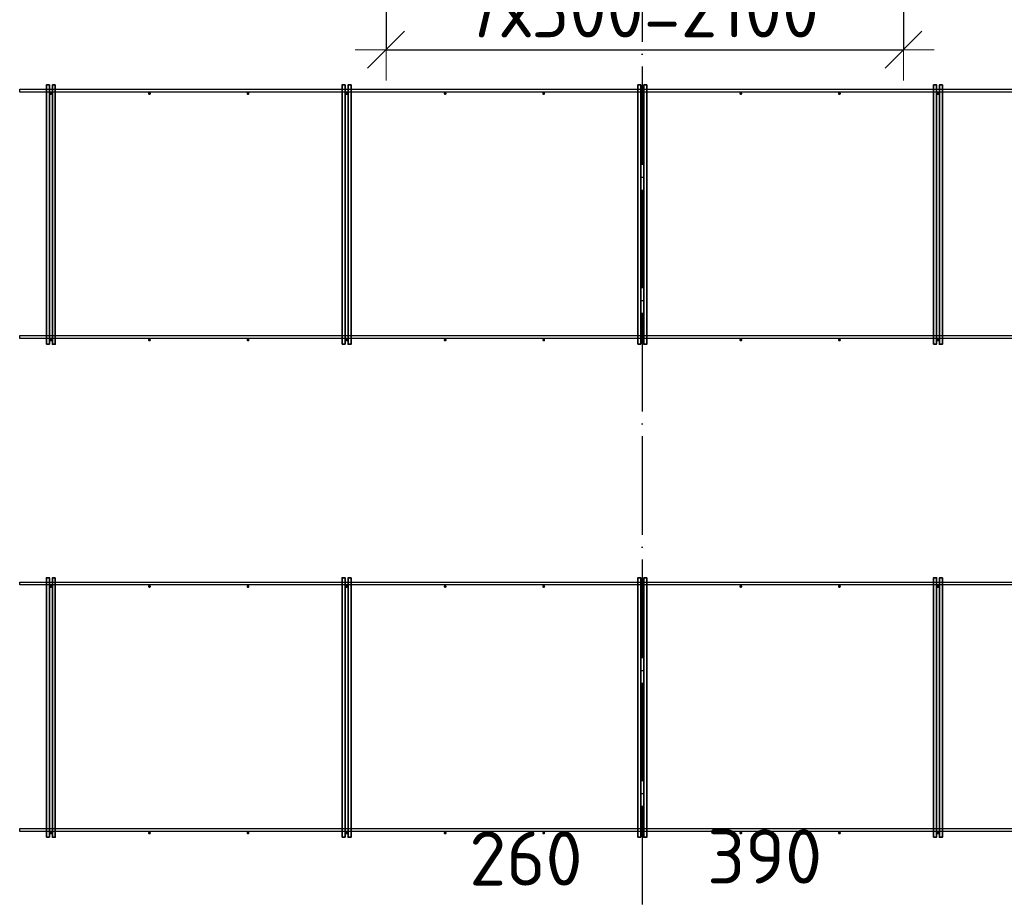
# Model space of a CAD drawing. Header units: millimetres. Extents: x 13527 to 139154, y -122592 to 61893.
# Tile 97 of 130: x 87213 to 91209, y 32963 to 36528. Entities that reach past the tile are written whole.
import ezdxf

# ---------------------------------------------------------------- set-up
doc = ezdxf.new("R2010")
doc.units = ezdxf.units.MM
doc.header["$PDMODE"] = 65
doc.linetypes.add('______11', pattern=[500, 400, -50, 0, -50])
doc.linetypes.add('______5', pattern=[1100, 800, -100, 100, -100])
doc.layers.add('Арм.стержн. Фиксатор', color=7, linetype='Continuous', lineweight=35, true_color=0x501e0f)
doc.layers.add('Осевая линия_ общее', color=7, linetype='______5', lineweight=13, true_color=0xa0a0a0)
doc.layers.add('Размерная линия_ общее', color=7, linetype='Continuous', lineweight=13)
doc.styles.add('ISOCPEUR', font='isocpeur.ttf')
doc.dimstyles.new('DIMSTYLE_3', dxfattribs={"dimtxt": 220, "dimasz": 250, "dimexe": 0, "dimexo": 0, "dimgap": 110, "dimtad": 2, "dimdec": 0, "dimrnd": 5, "dimzin": 12, "dimdsep": 46, "dimtxsty": 'ISOCPEUR', "dimblk1": 'ALL_ML_STRICH', "dimblk2": 'ALL_ML_STRICH', "dimsah": 1, "dimcen": 0, "dimclrd": 7, "dimclre": 256, "dimclrt": 7, "dimadec": 0, "dimazin": 0, "dimtfac": 1, "dimtdec": 0, "dimtix": 1, "dimtmove": 2, "dimatfit": 3, "dimfxl": 0, "dimtvp": 1.2, "dimtzin": 0, "dimlwd": 0, "dimlwe": -3, "dimarcsym": 0})
doc.dimstyles.new('DIMSTYLE_5', dxfattribs={"dimtxt": 220, "dimasz": 250, "dimexe": 0, "dimexo": 0, "dimgap": 110, "dimtad": 2, "dimdec": 0, "dimrnd": 5, "dimzin": 12, "dimdsep": 46, "dimtxsty": 'ISOCPEUR', "dimblk1": 'ALL_ML_STRICH', "dimblk2": 'ALL_ML_STRICH', "dimsah": 1, "dimcen": 0, "dimclrd": 7, "dimclre": 256, "dimclrt": 7, "dimadec": 0, "dimazin": 0, "dimtfac": 1, "dimtdec": 0, "dimtix": 1, "dimtmove": 2, "dimatfit": 3, "dimfxl": 0, "dimtzin": 0, "dimlwd": 0, "dimlwe": -3, "dimarcsym": 0})

# ---------------------------------------------------------------- blocks, each defined once
blk = doc.blocks.new('ALL_ML_STRICH')
at = {"color": 0, "linetype": 'ByBlock', "lineweight": -2}
for p, q in [((0, -0.5), (0, 0.5)), ((-0.3, -0.3), (0.3, 0.3)), ((-1, 0), (0.5, 0))]:
    blk.add_line(p, q, dxfattribs=at)
blk = doc.blocks.new('*D475')
at = {"layer": 'DEFPOINTS', "color": 7, "linetype": 'Continuous', "lineweight": 13, "transparency": 33554687}
for p in [(89740, 32611.5), (89480, 32597.8), (89480, 31270)]:
    blk.add_point(p, dxfattribs=at)
at = {"layer": 'Размерная линия_ общее', "color": 253, "linetype": 'Continuous', "lineweight": -2, "true_color": 0xa0a0a0, "transparency": 33554687}
for p, q in [((89480, 31290), (89480, 32597.8)), ((89740, 32597.8), (89740, 32597.8))]:
    blk.add_line(p, q, dxfattribs=at)
at = {"layer": 'Размерная линия_ общее', "color": 7, "linetype": 'Continuous', "lineweight": -2, "transparency": 33554687}
blk.add_line((89480, 32597.8), (89740, 32597.8), dxfattribs=at)
at = {"layer": 'Размерная линия_ общее', "color": 7, "linetype": 'Continuous', "lineweight": 13, "transparency": 33554687, "xscale": 250, "yscale": 250, "zscale": 250, "rotation": 180}
blk.add_blockref('ALL_ML_STRICH', (89480, 32597.8), dxfattribs=at)
at = {"layer": 'Размерная линия_ общее', "color": 7, "linetype": 'Continuous', "lineweight": 13, "transparency": 33554687, "xscale": 250, "yscale": 250, "zscale": 250}
blk.add_blockref('ALL_ML_STRICH', (89740, 32597.8), dxfattribs=at)
at = {"layer": 'Размерная линия_ общее', "color": 7, "linetype": 'Continuous', "lineweight": 13, "transparency": 33554687, "insert": (89267.8, 33124.6), "char_height": 220, "width": 660, "attachment_point": 5, "style": 'ISOCPEUR'}
blk.add_mtext('\\A1;{260}', dxfattribs=at)
blk = doc.blocks.new('*D476')
at = {"layer": 'DEFPOINTS', "color": 7, "linetype": 'Continuous', "lineweight": 13, "transparency": 33554687}
for p in [(89740, 32611.5), (89740, 32597.8), (90130, 32170)]:
    blk.add_point(p, dxfattribs=at)
at = {"layer": 'Размерная линия_ общее', "color": 253, "linetype": 'Continuous', "lineweight": -2, "true_color": 0xa0a0a0, "transparency": 33554687}
for p, q in [((89740, 32597.8), (89740, 32597.8)), ((90130, 32190), (90130, 32597.8))]:
    blk.add_line(p, q, dxfattribs=at)
at = {"layer": 'Размерная линия_ общее', "color": 7, "linetype": 'Continuous', "lineweight": -2, "transparency": 33554687}
blk.add_line((89740, 32597.8), (90130, 32597.8), dxfattribs=at)
at = {"layer": 'Размерная линия_ общее', "color": 7, "linetype": 'Continuous', "lineweight": 13, "transparency": 33554687, "xscale": 250, "yscale": 250, "zscale": 250, "rotation": 180}
blk.add_blockref('ALL_ML_STRICH', (89740, 32597.8), dxfattribs=at)
at = {"layer": 'Размерная линия_ общее', "color": 7, "linetype": 'Continuous', "lineweight": 13, "transparency": 33554687, "xscale": 250, "yscale": 250, "zscale": 250}
blk.add_blockref('ALL_ML_STRICH', (90130, 32597.8), dxfattribs=at)
at = {"layer": 'Размерная линия_ общее', "color": 7, "linetype": 'Continuous', "lineweight": 13, "transparency": 33554687, "insert": (90236.4, 33132.7), "char_height": 220, "width": 660, "attachment_point": 5, "style": 'ISOCPEUR'}
blk.add_mtext('\\A1;{390}', dxfattribs=at)
blk = doc.blocks.new('*D524')
at = {"layer": 'DEFPOINTS', "color": 7, "linetype": 'Continuous', "lineweight": 13, "transparency": 33554687}
for p in [(90800, 37435.3), (88700, 37383.2), (88700, 36405.7)]:
    blk.add_point(p, dxfattribs=at)
at = {"layer": 'Размерная линия_ общее', "color": 253, "linetype": 'Continuous', "lineweight": -2, "true_color": 0xa0a0a0, "transparency": 33554687}
for p, q in [((90800, 37415.3), (90800, 36405.7)), ((88700, 37363.2), (88700, 36405.7))]:
    blk.add_line(p, q, dxfattribs=at)
at = {"layer": 'Размерная линия_ общее', "color": 7, "linetype": 'Continuous', "lineweight": -2, "transparency": 33554687}
blk.add_line((88700, 36405.7), (90800, 36405.7), dxfattribs=at)
at = {"layer": 'Размерная линия_ общее', "color": 7, "linetype": 'Continuous', "lineweight": 13, "transparency": 33554687, "xscale": 250, "yscale": 250, "zscale": 250, "rotation": 180}
blk.add_blockref('ALL_ML_STRICH', (88700, 36405.7), dxfattribs=at)
at = {"layer": 'Размерная линия_ общее', "color": 7, "linetype": 'Continuous', "lineweight": 13, "transparency": 33554687, "xscale": 250, "yscale": 250, "zscale": 250}
blk.add_blockref('ALL_ML_STRICH', (90800, 36405.7), dxfattribs=at)
at = {"layer": 'Размерная линия_ общее', "color": 7, "linetype": 'Continuous', "lineweight": 13, "transparency": 33554687, "insert": (89013, 36675.7), "char_height": 220, "width": 11, "attachment_point": 1, "line_spacing_factor": 0.60241, "style": 'ISOCPEUR'}
blk.add_mtext('7х300=2100', dxfattribs=at)

msp = doc.modelspace()

# ---------------------------------------------------------------- hatches: boundary and pattern name
at = {"layer": 'Арм.стержн. Фиксатор', "linetype": 'Continuous', "lineweight": 35, "transparency": 33554687}
for points in [[(87346, 36228), (87345.5, 36230.3), (87344.2, 36232.2), (87342.3, 36233.5), (87340, 36234), (87337.7, 36233.5), (87335.8, 36232.2), (87334.5, 36230.3), (87334, 36228), (87334.5, 36225.7), (87335.8, 36223.8), (87337.7, 36222.5), (87340, 36222), (87342.3, 36222.5), (87344.2, 36223.8), (87345.5, 36225.7)], [(87746, 36228), (87745.5, 36230.3), (87744.2, 36232.2), (87742.3, 36233.5), (87740, 36234), (87737.7, 36233.5), (87735.8, 36232.2), (87734.5, 36230.3), (87734, 36228), (87734.5, 36225.7), (87735.8, 36223.8), (87737.7, 36222.5), (87740, 36222), (87742.3, 36222.5), (87744.2, 36223.8), (87745.5, 36225.7)], [(88146, 36228), (88145.5, 36230.3), (88144.2, 36232.2), (88142.3, 36233.5), (88140, 36234), (88137.7, 36233.5), (88135.8, 36232.2), (88134.5, 36230.3), (88134, 36228), (88134.5, 36225.7), (88135.8, 36223.8), (88137.7, 36222.5), (88140, 36222), (88142.3, 36222.5), (88144.2, 36223.8), (88145.5, 36225.7)], [(88546, 36228), (88545.5, 36230.3), (88544.2, 36232.2), (88542.3, 36233.5), (88540, 36234), (88537.7, 36233.5), (88535.8, 36232.2), (88534.5, 36230.3), (88534, 36228), (88534.5, 36225.7), (88535.8, 36223.8), (88537.7, 36222.5), (88540, 36222), (88542.3, 36222.5), (88544.2, 36223.8), (88545.5, 36225.7)], [(88946, 36228), (88945.5, 36230.3), (88944.2, 36232.2), (88942.3, 36233.5), (88940, 36234), (88937.7, 36233.5), (88935.8, 36232.2), (88934.5, 36230.3), (88934, 36228), (88934.5, 36225.7), (88935.8, 36223.8), (88937.7, 36222.5), (88940, 36222), (88942.3, 36222.5), (88944.2, 36223.8), (88945.5, 36225.7)], [(89346, 36228), (89345.5, 36230.3), (89344.2, 36232.2), (89342.3, 36233.5), (89340, 36234), (89337.7, 36233.5), (89335.8, 36232.2), (89334.5, 36230.3), (89334, 36228), (89334.5, 36225.7), (89335.8, 36223.8), (89337.7, 36222.5), (89340, 36222), (89342.3, 36222.5), (89344.2, 36223.8), (89345.5, 36225.7)], [(89746, 36228), (89745.5, 36230.3), (89744.2, 36232.2), (89742.3, 36233.5), (89740, 36234), (89737.7, 36233.5), (89735.8, 36232.2), (89734.5, 36230.3), (89734, 36228), (89734.5, 36225.7), (89735.8, 36223.8), (89737.7, 36222.5), (89740, 36222), (89742.3, 36222.5), (89744.2, 36223.8), (89745.5, 36225.7)], [(90146, 36228), (90145.5, 36230.3), (90144.2, 36232.2), (90142.3, 36233.5), (90140, 36234), (90137.7, 36233.5), (90135.8, 36232.2), (90134.5, 36230.3), (90134, 36228), (90134.5, 36225.7), (90135.8, 36223.8), (90137.7, 36222.5), (90140, 36222), (90142.3, 36222.5), (90144.2, 36223.8), (90145.5, 36225.7)], [(90546, 36228), (90545.5, 36230.3), (90544.2, 36232.2), (90542.3, 36233.5), (90540, 36234), (90537.7, 36233.5), (90535.8, 36232.2), (90534.5, 36230.3), (90534, 36228), (90534.5, 36225.7), (90535.8, 36223.8), (90537.7, 36222.5), (90540, 36222), (90542.3, 36222.5), (90544.2, 36223.8), (90545.5, 36225.7)], [(90946, 36228), (90945.5, 36230.3), (90944.2, 36232.2), (90942.3, 36233.5), (90940, 36234), (90937.7, 36233.5), (90935.8, 36232.2), (90934.5, 36230.3), (90934, 36228), (90934.5, 36225.7), (90935.8, 36223.8), (90937.7, 36222.5), (90940, 36222), (90942.3, 36222.5), (90944.2, 36223.8), (90945.5, 36225.7)], [(87346, 35228), (87345.5, 35230.3), (87344.2, 35232.2), (87342.3, 35233.5), (87340, 35234), (87337.7, 35233.5), (87335.8, 35232.2), (87334.5, 35230.3), (87334, 35228), (87334.5, 35225.7), (87335.8, 35223.8), (87337.7, 35222.5), (87340, 35222), (87342.3, 35222.5), (87344.2, 35223.8), (87345.5, 35225.7)], [(87746, 35228), (87745.5, 35230.3), (87744.2, 35232.2), (87742.3, 35233.5), (87740, 35234), (87737.7, 35233.5), (87735.8, 35232.2), (87734.5, 35230.3), (87734, 35228), (87734.5, 35225.7), (87735.8, 35223.8), (87737.7, 35222.5), (87740, 35222), (87742.3, 35222.5), (87744.2, 35223.8), (87745.5, 35225.7)], [(88146, 35228), (88145.5, 35230.3), (88144.2, 35232.2), (88142.3, 35233.5), (88140, 35234), (88137.7, 35233.5), (88135.8, 35232.2), (88134.5, 35230.3), (88134, 35228), (88134.5, 35225.7), (88135.8, 35223.8), (88137.7, 35222.5), (88140, 35222), (88142.3, 35222.5), (88144.2, 35223.8), (88145.5, 35225.7)], [(88546, 35228), (88545.5, 35230.3), (88544.2, 35232.2), (88542.3, 35233.5), (88540, 35234), (88537.7, 35233.5), (88535.8, 35232.2), (88534.5, 35230.3), (88534, 35228), (88534.5, 35225.7), (88535.8, 35223.8), (88537.7, 35222.5), (88540, 35222), (88542.3, 35222.5), (88544.2, 35223.8), (88545.5, 35225.7)], [(88946, 35228), (88945.5, 35230.3), (88944.2, 35232.2), (88942.3, 35233.5), (88940, 35234), (88937.7, 35233.5), (88935.8, 35232.2), (88934.5, 35230.3), (88934, 35228), (88934.5, 35225.7), (88935.8, 35223.8), (88937.7, 35222.5), (88940, 35222), (88942.3, 35222.5), (88944.2, 35223.8), (88945.5, 35225.7)], [(89346, 35228), (89345.5, 35230.3), (89344.2, 35232.2), (89342.3, 35233.5), (89340, 35234), (89337.7, 35233.5), (89335.8, 35232.2), (89334.5, 35230.3), (89334, 35228), (89334.5, 35225.7), (89335.8, 35223.8), (89337.7, 35222.5), (89340, 35222), (89342.3, 35222.5), (89344.2, 35223.8), (89345.5, 35225.7)], [(89746, 35228), (89745.5, 35230.3), (89744.2, 35232.2), (89742.3, 35233.5), (89740, 35234), (89737.7, 35233.5), (89735.8, 35232.2), (89734.5, 35230.3), (89734, 35228), (89734.5, 35225.7), (89735.8, 35223.8), (89737.7, 35222.5), (89740, 35222), (89742.3, 35222.5), (89744.2, 35223.8), (89745.5, 35225.7)], [(90146, 35228), (90145.5, 35230.3), (90144.2, 35232.2), (90142.3, 35233.5), (90140, 35234), (90137.7, 35233.5), (90135.8, 35232.2), (90134.5, 35230.3), (90134, 35228), (90134.5, 35225.7), (90135.8, 35223.8), (90137.7, 35222.5), (90140, 35222), (90142.3, 35222.5), (90144.2, 35223.8), (90145.5, 35225.7)], [(90546, 35228), (90545.5, 35230.3), (90544.2, 35232.2), (90542.3, 35233.5), (90540, 35234), (90537.7, 35233.5), (90535.8, 35232.2), (90534.5, 35230.3), (90534, 35228), (90534.5, 35225.7), (90535.8, 35223.8), (90537.7, 35222.5), (90540, 35222), (90542.3, 35222.5), (90544.2, 35223.8), (90545.5, 35225.7)], [(90946, 35228), (90945.5, 35230.3), (90944.2, 35232.2), (90942.3, 35233.5), (90940, 35234), (90937.7, 35233.5), (90935.8, 35232.2), (90934.5, 35230.3), (90934, 35228), (90934.5, 35225.7), (90935.8, 35223.8), (90937.7, 35222.5), (90940, 35222), (90942.3, 35222.5), (90944.2, 35223.8), (90945.5, 35225.7)], [(87346, 34228), (87345.5, 34230.3), (87344.2, 34232.2), (87342.3, 34233.5), (87340, 34234), (87337.7, 34233.5), (87335.8, 34232.2), (87334.5, 34230.3), (87334, 34228), (87334.5, 34225.7), (87335.8, 34223.8), (87337.7, 34222.5), (87340, 34222), (87342.3, 34222.5), (87344.2, 34223.8), (87345.5, 34225.7)], [(87746, 34228), (87745.5, 34230.3), (87744.2, 34232.2), (87742.3, 34233.5), (87740, 34234), (87737.7, 34233.5), (87735.8, 34232.2), (87734.5, 34230.3), (87734, 34228), (87734.5, 34225.7), (87735.8, 34223.8), (87737.7, 34222.5), (87740, 34222), (87742.3, 34222.5), (87744.2, 34223.8), (87745.5, 34225.7)], [(88146, 34228), (88145.5, 34230.3), (88144.2, 34232.2), (88142.3, 34233.5), (88140, 34234), (88137.7, 34233.5), (88135.8, 34232.2), (88134.5, 34230.3), (88134, 34228), (88134.5, 34225.7), (88135.8, 34223.8), (88137.7, 34222.5), (88140, 34222), (88142.3, 34222.5), (88144.2, 34223.8), (88145.5, 34225.7)], [(88546, 34228), (88545.5, 34230.3), (88544.2, 34232.2), (88542.3, 34233.5), (88540, 34234), (88537.7, 34233.5), (88535.8, 34232.2), (88534.5, 34230.3), (88534, 34228), (88534.5, 34225.7), (88535.8, 34223.8), (88537.7, 34222.5), (88540, 34222), (88542.3, 34222.5), (88544.2, 34223.8), (88545.5, 34225.7)], [(88946, 34228), (88945.5, 34230.3), (88944.2, 34232.2), (88942.3, 34233.5), (88940, 34234), (88937.7, 34233.5), (88935.8, 34232.2), (88934.5, 34230.3), (88934, 34228), (88934.5, 34225.7), (88935.8, 34223.8), (88937.7, 34222.5), (88940, 34222), (88942.3, 34222.5), (88944.2, 34223.8), (88945.5, 34225.7)], [(89346, 34228), (89345.5, 34230.3), (89344.2, 34232.2), (89342.3, 34233.5), (89340, 34234), (89337.7, 34233.5), (89335.8, 34232.2), (89334.5, 34230.3), (89334, 34228), (89334.5, 34225.7), (89335.8, 34223.8), (89337.7, 34222.5), (89340, 34222), (89342.3, 34222.5), (89344.2, 34223.8), (89345.5, 34225.7)], [(89746, 34228), (89745.5, 34230.3), (89744.2, 34232.2), (89742.3, 34233.5), (89740, 34234), (89737.7, 34233.5), (89735.8, 34232.2), (89734.5, 34230.3), (89734, 34228), (89734.5, 34225.7), (89735.8, 34223.8), (89737.7, 34222.5), (89740, 34222), (89742.3, 34222.5), (89744.2, 34223.8), (89745.5, 34225.7)], [(90146, 34228), (90145.5, 34230.3), (90144.2, 34232.2), (90142.3, 34233.5), (90140, 34234), (90137.7, 34233.5), (90135.8, 34232.2), (90134.5, 34230.3), (90134, 34228), (90134.5, 34225.7), (90135.8, 34223.8), (90137.7, 34222.5), (90140, 34222), (90142.3, 34222.5), (90144.2, 34223.8), (90145.5, 34225.7)], [(90546, 34228), (90545.5, 34230.3), (90544.2, 34232.2), (90542.3, 34233.5), (90540, 34234), (90537.7, 34233.5), (90535.8, 34232.2), (90534.5, 34230.3), (90534, 34228), (90534.5, 34225.7), (90535.8, 34223.8), (90537.7, 34222.5), (90540, 34222), (90542.3, 34222.5), (90544.2, 34223.8), (90545.5, 34225.7)], [(90946, 34228), (90945.5, 34230.3), (90944.2, 34232.2), (90942.3, 34233.5), (90940, 34234), (90937.7, 34233.5), (90935.8, 34232.2), (90934.5, 34230.3), (90934, 34228), (90934.5, 34225.7), (90935.8, 34223.8), (90937.7, 34222.5), (90940, 34222), (90942.3, 34222.5), (90944.2, 34223.8), (90945.5, 34225.7)], [(87346, 33228), (87345.5, 33230.3), (87344.2, 33232.2), (87342.3, 33233.5), (87340, 33234), (87337.7, 33233.5), (87335.8, 33232.2), (87334.5, 33230.3), (87334, 33228), (87334.5, 33225.7), (87335.8, 33223.8), (87337.7, 33222.5), (87340, 33222), (87342.3, 33222.5), (87344.2, 33223.8), (87345.5, 33225.7)], [(87746, 33228), (87745.5, 33230.3), (87744.2, 33232.2), (87742.3, 33233.5), (87740, 33234), (87737.7, 33233.5), (87735.8, 33232.2), (87734.5, 33230.3), (87734, 33228), (87734.5, 33225.7), (87735.8, 33223.8), (87737.7, 33222.5), (87740, 33222), (87742.3, 33222.5), (87744.2, 33223.8), (87745.5, 33225.7)], [(88146, 33228), (88145.5, 33230.3), (88144.2, 33232.2), (88142.3, 33233.5), (88140, 33234), (88137.7, 33233.5), (88135.8, 33232.2), (88134.5, 33230.3), (88134, 33228), (88134.5, 33225.7), (88135.8, 33223.8), (88137.7, 33222.5), (88140, 33222), (88142.3, 33222.5), (88144.2, 33223.8), (88145.5, 33225.7)], [(88546, 33228), (88545.5, 33230.3), (88544.2, 33232.2), (88542.3, 33233.5), (88540, 33234), (88537.7, 33233.5), (88535.8, 33232.2), (88534.5, 33230.3), (88534, 33228), (88534.5, 33225.7), (88535.8, 33223.8), (88537.7, 33222.5), (88540, 33222), (88542.3, 33222.5), (88544.2, 33223.8), (88545.5, 33225.7)], [(88946, 33228), (88945.5, 33230.3), (88944.2, 33232.2), (88942.3, 33233.5), (88940, 33234), (88937.7, 33233.5), (88935.8, 33232.2), (88934.5, 33230.3), (88934, 33228), (88934.5, 33225.7), (88935.8, 33223.8), (88937.7, 33222.5), (88940, 33222), (88942.3, 33222.5), (88944.2, 33223.8), (88945.5, 33225.7)], [(89346, 33228), (89345.5, 33230.3), (89344.2, 33232.2), (89342.3, 33233.5), (89340, 33234), (89337.7, 33233.5), (89335.8, 33232.2), (89334.5, 33230.3), (89334, 33228), (89334.5, 33225.7), (89335.8, 33223.8), (89337.7, 33222.5), (89340, 33222), (89342.3, 33222.5), (89344.2, 33223.8), (89345.5, 33225.7)], [(89746, 33228), (89745.5, 33230.3), (89744.2, 33232.2), (89742.3, 33233.5), (89740, 33234), (89737.7, 33233.5), (89735.8, 33232.2), (89734.5, 33230.3), (89734, 33228), (89734.5, 33225.7), (89735.8, 33223.8), (89737.7, 33222.5), (89740, 33222), (89742.3, 33222.5), (89744.2, 33223.8), (89745.5, 33225.7)], [(90146, 33228), (90145.5, 33230.3), (90144.2, 33232.2), (90142.3, 33233.5), (90140, 33234), (90137.7, 33233.5), (90135.8, 33232.2), (90134.5, 33230.3), (90134, 33228), (90134.5, 33225.7), (90135.8, 33223.8), (90137.7, 33222.5), (90140, 33222), (90142.3, 33222.5), (90144.2, 33223.8), (90145.5, 33225.7)], [(90546, 33228), (90545.5, 33230.3), (90544.2, 33232.2), (90542.3, 33233.5), (90540, 33234), (90537.7, 33233.5), (90535.8, 33232.2), (90534.5, 33230.3), (90534, 33228), (90534.5, 33225.7), (90535.8, 33223.8), (90537.7, 33222.5), (90540, 33222), (90542.3, 33222.5), (90544.2, 33223.8), (90545.5, 33225.7)], [(90946, 33228), (90945.5, 33230.3), (90944.2, 33232.2), (90942.3, 33233.5), (90940, 33234), (90937.7, 33233.5), (90935.8, 33232.2), (90934.5, 33230.3), (90934, 33228), (90934.5, 33225.7), (90935.8, 33223.8), (90937.7, 33222.5), (90940, 33222), (90942.3, 33222.5), (90944.2, 33223.8), (90945.5, 33225.7)]]:
    msp.add_hatch(color=34, dxfattribs=at).paths.add_polyline_path(points)

# ---------------------------------------------------------------- linework, layer by layer
at = {"layer": 'Арм.стержн. Фиксатор', "color": 34, "linetype": 'Continuous', "lineweight": 25, "transparency": 33554687}
for points in [[(87213.5, 36246), (105480.7, 36246), (105480.7, 36234), (87213.5, 36234), (87213.5, 36246)], [(87213.5, 36246), (105480.7, 36246), (105480.7, 36234), (87213.5, 36234), (87213.5, 36246)], [(87213.5, 35246), (105480.7, 35246), (105480.7, 35234), (87213.5, 35234), (87213.5, 35246)], [(87213.5, 35246), (105480.7, 35246), (105480.7, 35234), (87213.5, 35234), (87213.5, 35246)], [(87213.5, 34246), (105480.7, 34246), (105480.7, 34234), (87213.5, 34234), (87213.5, 34246)], [(87213.5, 34246), (105480.7, 34246), (105480.7, 34234), (87213.5, 34234), (87213.5, 34246)], [(87213.5, 33246), (105480.7, 33246), (105480.7, 33234), (87213.5, 33234), (87213.5, 33246)], [(87213.5, 33246), (105480.7, 33246), (105480.7, 33234), (87213.5, 33234), (87213.5, 33246)]]:
    msp.add_lwpolyline(points, dxfattribs=at)
at = {"layer": 'Арм.стержн. Фиксатор', "color": 34, "linetype": 'Continuous', "lineweight": 35, "transparency": 33554687}
for points in [[(87322, 35211.1), (87322, 36263.1), (87334, 36263.1), (87334, 35211.1), (87322, 35211.1)], [(87358, 36262.9), (87358, 35210.8), (87346, 35210.8), (87346, 36262.9), (87358, 36262.9)], [(88522, 35211.1), (88522, 36263.1), (88534, 36263.1), (88534, 35211.1), (88522, 35211.1)], [(88558, 36262.9), (88558, 35210.8), (88546, 35210.8), (88546, 36262.9), (88558, 36262.9)], [(89722, 35211.1), (89722, 36263.1), (89734, 36263.1), (89734, 35211.1), (89722, 35211.1)], [(89758, 36262.9), (89758, 35210.8), (89746, 35210.8), (89746, 36262.9), (89758, 36262.9)], [(90922, 35211.1), (90922, 36263.1), (90934, 36263.1), (90934, 35211.1), (90922, 35211.1)], [(90958, 36262.9), (90958, 35210.8), (90946, 35210.8), (90946, 36262.9), (90958, 36262.9)], [(87322, 33211.1), (87322, 34263.1), (87334, 34263.1), (87334, 33211.1), (87322, 33211.1)], [(87358, 34262.9), (87358, 33210.8), (87346, 33210.8), (87346, 34262.9), (87358, 34262.9)], [(88522, 33211.1), (88522, 34263.1), (88534, 34263.1), (88534, 33211.1), (88522, 33211.1)], [(88558, 34262.9), (88558, 33210.8), (88546, 33210.8), (88546, 34262.9), (88558, 34262.9)], [(89722, 33211.1), (89722, 34263.1), (89734, 34263.1), (89734, 33211.1), (89722, 33211.1)], [(89758, 34262.9), (89758, 33210.8), (89746, 33210.8), (89746, 34262.9), (89758, 34262.9)], [(90922, 33211.1), (90922, 34263.1), (90934, 34263.1), (90934, 33211.1), (90922, 33211.1)], [(90958, 34262.9), (90958, 33210.8), (90946, 33210.8), (90946, 34262.9), (90958, 34262.9)]]:
    msp.add_lwpolyline(points, dxfattribs=at)
at = {"layer": 'Осевая линия_ общее', "color": 253, "linetype": '______11', "lineweight": -3, "true_color": 0xa0a0a0, "transparency": 33554687}
msp.add_line((89740, 46340), (89740, 28122.1), dxfattribs=at)

# ---------------------------------------------------------------- dimensions: what is measured, and where the dimension line sits
at = {"layer": 'Размерная линия_ общее', "color": 7, "linetype": 'Continuous', "lineweight": 13, "transparency": 33554687}
dim = msp.add_linear_dim(base=(90800, 36405.7), p1=(88700, 37363.2), p2=(90800, 37415.3), text='7х300=2100', dimstyle='DIMSTYLE_5', override={"dimpost": '<>', "dimclrd": 7, "dimclre": 253, "dimclrt": 7, "dimlwd": 0, "dimlwe": 65533}, dxfattribs=at)
dim.commit()
dim.dimension.update_dxf_attribs({"geometry": '*D524', "text_midpoint": (89750, 36515.7), "dimtype": 160})
for base, p1, p2, picture, middle in [((89740, 32597.8), (89480, 31290), (89740, 32597.8), '*D475', (89267.8, 33124.6)), ((90130, 32597.8), (89740, 32597.8), (90130, 32190), '*D476', (90236.4, 33132.7))]:
    dim = msp.add_linear_dim(base=base, p1=p1, p2=p2, dimstyle='DIMSTYLE_3', override={"dimpost": '<>', "dimclrd": 7, "dimclre": 253, "dimclrt": 7, "dimlwd": 0, "dimlwe": 65533}, dxfattribs=at)
    dim.commit()
    dim.dimension.update_dxf_attribs({"geometry": picture, "text_midpoint": middle, "dimtype": 160})

doc.saveas('drawing.dxf')
